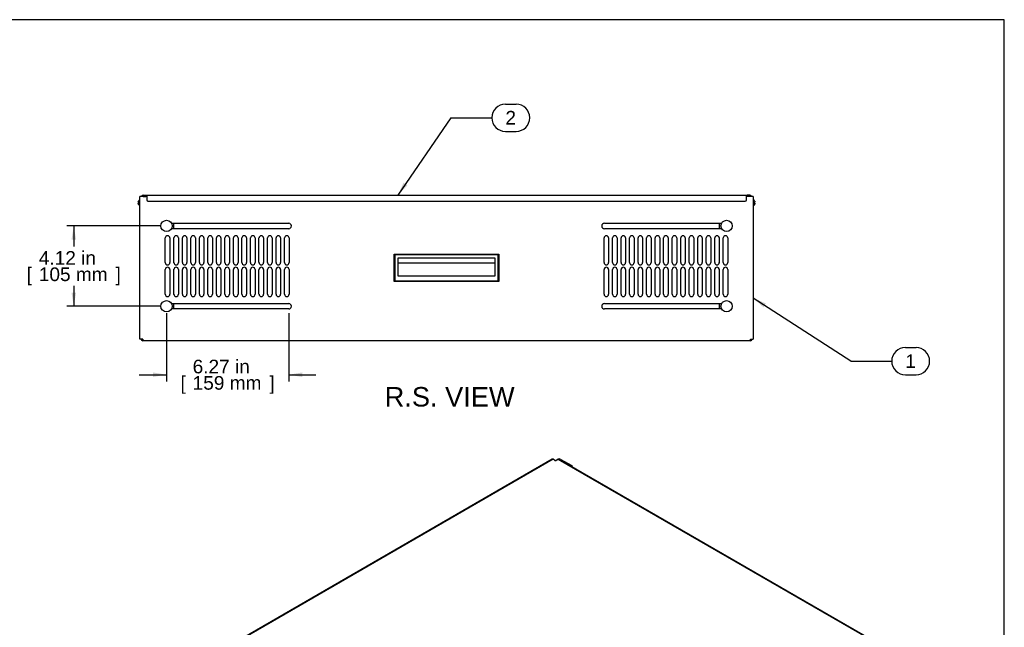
# Model space of a CAD drawing. Header units: inches. Extents: x 0 to 100, y 0 to 75.
# Tile 13 of 13: x 49 to 100, y 44 to 75. Entities that reach past the tile are written whole.
import ezdxf
from ezdxf.enums import TextEntityAlignment as Align

# ---------------------------------------------------------------- set-up
doc = ezdxf.new("R2010")
doc.units = ezdxf.units.IN
doc.header["$MEASUREMENT"] = 0
for name, color, linetype in [('COM57176-33', 7, 'Continuous'), ('COM57177-3', 7, 'Continuous'), ('COM57179-3S', 7, 'Continuous'), ('Default', 7, 'Continuous'), ('HAN13044', 7, 'Continuous'), ('SCS19417', 7, 'Continuous'), ('SCS19496', 7, 'Continuous')]:
    doc.layers.add(name, color=color, linetype=linetype)
doc.styles.add('SEACAD_Arial', font='arial.ttf')
doc.dimstyles.new('WEB', dxfattribs={"dimtxt": 0.7, "dimasz": 0.7, "dimexe": 0.35, "dimexo": 0.35, "dimgap": 0.175, "dimtad": 0, "dimtih": 1, "dimtoh": 1, "dimzin": 4, "dimdsep": 46, "dimtxsty": 'SEACAD_Arial', "dimblk1": '_SE_FILLED', "dimblk2": '_SE_FILLED', "dimsah": 1, "dimcen": 0.35, "dimadec": 0, "dimazin": 0, "dimtfac": 0.8, "dimtdec": 0, "dimtofl": 0, "dimtmove": 0, "dimatfit": 3, "dimfxl": 1, "dimtolj": 1, "dimtzin": 4, "dimarcsym": 0})

# ---------------------------------------------------------------- blocks, each defined once
blk = doc.blocks.new('SEANNOT_GROUP1')
at = {"layer": 'Default', "linetype": 'Continuous'}
blk.add_hatch(color=7, dxfattribs=at).paths.add_polyline_path([(87.694, 60.362), (87.042, 60.644), (87.567, 60.166)])
at = {"layer": 'Default', "color": 7, "linetype": 'Continuous'}
for p, q in [((94.855, 58.103), (95.402, 58.103)), ((92.055, 57.403), (94.155, 57.403)), ((94.855, 56.703), (95.402, 56.703))]:
    blk.add_line(p, q, dxfattribs=at)
blk.add_lwpolyline([(92.055, 57.403), (87.042, 60.644)], dxfattribs=at)
for centre, start, end in [((94.855, 57.403), 90, 270), ((95.402, 57.403), 270, 90)]:
    blk.add_arc(centre, 0.7, start, end, dxfattribs=at)
at = {"layer": 'Default', "color": 7, "linetype": 'Continuous', "style": 'SEACAD_Arial'}
blk.add_text('1', height=0.7, dxfattribs=at).set_placement((94.855, 57.753), align=Align.TOP_LEFT)
blk = doc.blocks.new('SEANNOT_GROUP2')
at = {"layer": 'Default', "linetype": 'Continuous'}
blk.add_hatch(color=7, dxfattribs=at).paths.add_polyline_path([(69.087, 66.567), (68.788, 65.923), (69.28, 66.435)])
at = {"layer": 'Default', "color": 7, "linetype": 'Continuous'}
for p, q in [((74.314, 70.603), (74.862, 70.603)), ((71.514, 69.903), (73.614, 69.903)), ((74.314, 69.203), (74.862, 69.203))]:
    blk.add_line(p, q, dxfattribs=at)
blk.add_lwpolyline([(71.514, 69.903), (68.788, 65.923)], dxfattribs=at)
for centre, start, end in [((74.314, 69.903), 90, 270), ((74.862, 69.903), 270, 90)]:
    blk.add_arc(centre, 0.7, start, end, dxfattribs=at)
at = {"layer": 'Default', "color": 7, "linetype": 'Continuous', "style": 'SEACAD_Arial'}
blk.add_text('2', height=0.7, dxfattribs=at).set_placement((74.314, 70.253), align=Align.TOP_LEFT)
blk = doc.blocks.new('SE5')
at = {"layer": 'COM57176-33', "color": 7, "linetype": 'Continuous'}
for p, q in [((55.542, 58.537), (55.542, 65.851)), ((55.628, 65.851), (55.542, 65.851)), ((55.893, 65.851), (55.628, 65.851)), ((86.956, 65.851), (86.692, 65.851)), ((87.042, 65.851), (86.956, 65.851)), ((87.042, 65.851), (87.042, 58.537)), ((57.164, 64.486), (63.183, 64.486)), ((79.402, 64.486), (85.421, 64.486)), ((56.847, 62.463), (56.847, 63.728)), ((57.082, 63.728), (57.082, 62.463)), ((63.183, 64.205), (57.164, 64.205)), ((57.284, 62.463), (57.284, 63.728)), ((57.519, 63.728), (57.519, 62.463)), ((57.722, 62.463), (57.722, 63.728)), ((57.957, 63.728), (57.957, 62.463)), ((58.159, 62.463), (58.159, 63.728)), ((58.394, 63.728), (58.394, 62.463)), ((58.597, 62.463), (58.597, 63.728)), ((58.832, 63.728), (58.832, 62.463)), ((59.034, 62.463), (59.034, 63.728)), ((59.269, 63.728), (59.269, 62.463)), ((59.472, 62.463), (59.472, 63.728)), ((59.707, 63.728), (59.707, 62.463)), ((59.909, 62.463), (59.909, 63.728)), ((60.144, 63.728), (60.144, 62.463)), ((60.347, 62.463), (60.347, 63.728)), ((60.582, 63.728), (60.582, 62.463)), ((60.784, 62.463), (60.784, 63.728)), ((61.019, 63.728), (61.019, 62.463)), ((61.222, 62.463), (61.222, 63.728)), ((61.457, 63.728), (61.457, 62.463)), ((61.659, 62.463), (61.659, 63.728)), ((61.894, 63.728), (61.894, 62.463)), ((62.097, 62.463), (62.097, 63.728)), ((62.332, 63.728), (62.332, 62.463)), ((62.534, 62.463), (62.534, 63.728)), ((62.769, 63.728), (62.769, 62.463)), ((62.972, 62.463), (62.972, 63.728)), ((63.207, 63.728), (63.207, 62.463)), ((79.378, 62.463), (79.378, 63.728)), ((85.421, 64.205), (79.402, 64.205)), ((79.613, 63.728), (79.613, 62.463)), ((79.816, 62.463), (79.816, 63.728)), ((80.051, 63.728), (80.051, 62.463)), ((80.253, 62.463), (80.253, 63.728)), ((80.488, 63.728), (80.488, 62.463)), ((80.691, 62.463), (80.691, 63.728)), ((80.926, 63.728), (80.926, 62.463)), ((81.128, 62.463), (81.128, 63.728)), ((81.363, 63.728), (81.363, 62.463)), ((81.566, 62.463), (81.566, 63.728)), ((81.801, 63.728), (81.801, 62.463)), ((82.003, 62.463), (82.003, 63.728)), ((82.238, 63.728), (82.238, 62.463)), ((82.441, 62.463), (82.441, 63.728)), ((82.676, 63.728), (82.676, 62.463)), ((82.878, 62.463), (82.878, 63.728)), ((83.113, 63.728), (83.113, 62.463)), ((83.316, 62.463), (83.316, 63.728)), ((83.551, 63.728), (83.551, 62.463)), ((83.753, 62.463), (83.753, 63.728)), ((83.988, 63.728), (83.988, 62.463)), ((84.191, 62.463), (84.191, 63.728)), ((84.426, 63.728), (84.426, 62.463)), ((84.628, 62.463), (84.628, 63.728)), ((84.863, 63.728), (84.863, 62.463)), ((85.066, 62.463), (85.066, 63.728)), ((85.301, 63.728), (85.301, 62.463)), ((85.503, 62.463), (85.503, 63.728)), ((85.738, 63.728), (85.738, 62.463)), ((56.847, 60.838), (56.847, 62.103)), ((57.082, 62.103), (57.082, 60.838)), ((57.284, 60.838), (57.284, 62.103)), ((57.519, 62.103), (57.519, 60.838)), ((57.722, 60.838), (57.722, 62.103)), ((57.957, 62.103), (57.957, 60.838)), ((58.159, 60.838), (58.159, 62.103)), ((58.394, 62.103), (58.394, 60.838)), ((58.597, 60.838), (58.597, 62.103)), ((58.832, 62.103), (58.832, 60.838)), ((59.034, 60.838), (59.034, 62.103)), ((59.269, 62.103), (59.269, 60.838)), ((59.472, 60.838), (59.472, 62.103)), ((59.707, 62.103), (59.707, 60.838)), ((59.909, 60.838), (59.909, 62.103)), ((60.144, 62.103), (60.144, 60.838)), ((60.347, 60.838), (60.347, 62.103)), ((60.582, 62.103), (60.582, 60.838)), ((60.784, 60.838), (60.784, 62.103)), ((61.019, 62.103), (61.019, 60.838)), ((61.222, 60.838), (61.222, 62.103)), ((61.457, 62.103), (61.457, 60.838)), ((61.659, 60.838), (61.659, 62.103)), ((61.894, 62.103), (61.894, 60.838)), ((62.097, 60.838), (62.097, 62.103)), ((62.332, 62.103), (62.332, 60.838)), ((62.534, 60.838), (62.534, 62.103)), ((62.769, 62.103), (62.769, 60.838)), ((62.972, 60.838), (62.972, 62.103)), ((63.207, 62.103), (63.207, 60.838)), ((79.378, 60.838), (79.378, 62.103)), ((79.613, 62.103), (79.613, 60.838)), ((79.816, 60.838), (79.816, 62.103)), ((80.051, 62.103), (80.051, 60.838)), ((80.253, 60.838), (80.253, 62.103)), ((80.488, 62.103), (80.488, 60.838)), ((80.691, 60.838), (80.691, 62.103)), ((80.926, 62.103), (80.926, 60.838)), ((81.128, 60.838), (81.128, 62.103)), ((81.363, 62.103), (81.363, 60.838)), ((81.566, 60.838), (81.566, 62.103)), ((81.801, 62.103), (81.801, 60.838)), ((82.003, 60.838), (82.003, 62.103)), ((82.238, 62.103), (82.238, 60.838)), ((82.441, 60.838), (82.441, 62.103)), ((82.676, 62.103), (82.676, 60.838)), ((82.878, 60.838), (82.878, 62.103)), ((83.113, 62.103), (83.113, 60.838)), ((83.316, 60.838), (83.316, 62.103)), ((83.551, 62.103), (83.551, 60.838)), ((83.753, 60.838), (83.753, 62.103)), ((83.988, 62.103), (83.988, 60.838)), ((84.191, 60.838), (84.191, 62.103)), ((84.426, 62.103), (84.426, 60.838)), ((84.628, 60.838), (84.628, 62.103)), ((84.863, 62.103), (84.863, 60.838)), ((85.066, 60.838), (85.066, 62.103)), ((85.301, 62.103), (85.301, 60.838)), ((85.503, 60.838), (85.503, 62.103)), ((85.738, 62.103), (85.738, 60.838)), ((57.164, 60.361), (63.183, 60.361)), ((79.402, 60.361), (85.421, 60.361)), ((63.183, 60.08), (57.164, 60.08)), ((85.421, 60.08), (79.402, 60.08)), ((55.628, 58.537), (55.542, 58.537)), ((55.686, 58.537), (55.628, 58.537)), ((55.686, 58.537), (55.686, 58.451)), ((86.898, 58.451), (55.686, 58.451)), ((86.898, 58.451), (86.898, 58.537)), ((86.898, 58.537), (86.956, 58.537)), ((86.956, 58.537), (87.042, 58.537))]:
    blk.add_line(p, q, dxfattribs=at)
for centre, radius, start, end in [((63.183, 64.345), 0.14, 270, 90), ((79.402, 64.345), 0.141, 90, 270), ((56.964, 63.728), 0.117, 0, 180), ((57.402, 63.728), 0.117, 0, 180), ((57.839, 63.728), 0.117, 0, 180), ((58.277, 63.728), 0.117, 0, 180), ((58.714, 63.728), 0.117, 0, 180), ((59.152, 63.728), 0.117, 0, 180), ((59.589, 63.728), 0.117, 0, 180), ((60.027, 63.728), 0.117, 0, 180), ((60.464, 63.728), 0.117, 0, 180), ((60.902, 63.728), 0.117, 0, 180), ((61.339, 63.728), 0.117, 0, 180), ((61.777, 63.728), 0.117, 0, 180), ((62.214, 63.728), 0.117, 0, 180), ((62.652, 63.728), 0.117, 0, 180), ((63.089, 63.728), 0.117, 0, 180), ((79.496, 63.728), 0.117, 0, 180), ((79.933, 63.728), 0.117, 0, 180), ((80.371, 63.728), 0.117, 0, 180), ((80.808, 63.728), 0.117, 0, 180), ((81.246, 63.728), 0.117, 0, 180), ((81.683, 63.728), 0.117, 0, 180), ((82.121, 63.728), 0.117, 0, 180), ((82.558, 63.728), 0.117, 0, 180), ((82.996, 63.728), 0.117, 0, 180), ((83.433, 63.728), 0.117, 0, 180), ((83.871, 63.728), 0.117, 0, 180), ((84.308, 63.728), 0.117, 0, 180), ((84.746, 63.728), 0.117, 0, 180), ((85.183, 63.728), 0.117, 0, 180), ((85.621, 63.728), 0.117, 0, 180), ((56.964, 62.463), 0.117, 180, 360), ((56.964, 62.103), 0.117, 0, 180), ((57.402, 62.463), 0.117, 180, 360), ((57.402, 62.103), 0.117, 0, 180), ((57.839, 62.463), 0.117, 180, 360), ((57.839, 62.103), 0.117, 0, 180), ((58.277, 62.463), 0.117, 180, 360), ((58.277, 62.103), 0.117, 0, 180), ((58.714, 62.463), 0.117, 180, 360), ((58.714, 62.103), 0.117, 0, 180), ((59.152, 62.463), 0.117, 180, 360), ((59.152, 62.103), 0.117, 0, 180), ((59.589, 62.463), 0.117, 180, 360), ((59.589, 62.103), 0.117, 0, 180), ((60.027, 62.463), 0.117, 180, 360), ((60.027, 62.103), 0.117, 0, 180), ((60.464, 62.463), 0.117, 180, 360), ((60.464, 62.103), 0.117, 0, 180), ((60.902, 62.463), 0.117, 180, 360), ((60.902, 62.103), 0.117, 0, 180), ((61.339, 62.463), 0.118, 180, 360), ((61.339, 62.103), 0.117, 0, 180), ((61.777, 62.463), 0.117, 180, 360), ((61.777, 62.103), 0.117, 0, 180), ((62.214, 62.463), 0.117, 180, 360), ((62.214, 62.103), 0.117, 0, 180), ((62.652, 62.463), 0.117, 180, 360), ((62.652, 62.103), 0.117, 0, 180), ((63.089, 62.463), 0.117, 180, 360), ((63.089, 62.103), 0.117, 0, 180), ((79.496, 62.463), 0.117, 180, 0), ((79.496, 62.103), 0.117, 0, 180), ((79.933, 62.463), 0.117, 180, 0), ((79.933, 62.103), 0.117, 0, 180), ((80.371, 62.463), 0.117, 180, 0), ((80.371, 62.103), 0.117, 0, 180), ((80.808, 62.463), 0.117, 180, 0), ((80.808, 62.103), 0.117, 0, 180), ((81.246, 62.463), 0.117, 180, 0), ((81.246, 62.103), 0.117, 0, 180), ((81.683, 62.463), 0.117, 180, 0), ((81.683, 62.103), 0.117, 0, 180), ((82.121, 62.463), 0.117, 180, 0), ((82.121, 62.103), 0.117, 0, 180), ((82.558, 62.463), 0.117, 180, 0), ((82.558, 62.103), 0.117, 0, 180), ((82.996, 62.463), 0.117, 180, 0), ((82.996, 62.103), 0.117, 0, 180), ((83.433, 62.463), 0.117, 180, 0), ((83.433, 62.103), 0.117, 0, 180), ((83.871, 62.463), 0.117, 180, 0), ((83.871, 62.103), 0.117, 0, 180), ((84.308, 62.463), 0.117, 180, 0), ((84.308, 62.103), 0.117, 0, 180), ((84.746, 62.463), 0.117, 180, 0), ((84.746, 62.103), 0.117, 0, 180), ((85.183, 62.463), 0.117, 180, 0), ((85.183, 62.103), 0.117, 0, 180), ((85.621, 62.463), 0.117, 180, 0), ((85.621, 62.103), 0.117, 0, 180), ((56.964, 60.838), 0.117, 180, 0), ((57.402, 60.838), 0.117, 180, 0), ((57.839, 60.838), 0.117, 180, 0), ((58.277, 60.838), 0.117, 180, 0), ((58.714, 60.838), 0.117, 180, 0), ((59.152, 60.838), 0.117, 180, 0), ((59.589, 60.838), 0.117, 180, 0), ((60.027, 60.838), 0.117, 180, 0), ((60.464, 60.838), 0.117, 180, 0), ((60.902, 60.838), 0.117, 180, 0), ((61.339, 60.838), 0.118, 180, 0), ((61.777, 60.838), 0.117, 180, 0), ((62.214, 60.838), 0.117, 180, 0), ((62.652, 60.838), 0.117, 180, 0), ((63.089, 60.838), 0.117, 180, 0), ((79.496, 60.838), 0.117, 180, 0), ((79.933, 60.838), 0.117, 180, 0), ((80.371, 60.838), 0.117, 180, 0), ((80.808, 60.838), 0.117, 180, 0), ((81.246, 60.838), 0.117, 180, 0), ((81.683, 60.838), 0.117, 180, 0), ((82.121, 60.838), 0.117, 180, 0), ((82.558, 60.838), 0.117, 180, 0), ((82.996, 60.838), 0.117, 180, 0), ((83.433, 60.838), 0.117, 180, 0), ((83.871, 60.838), 0.117, 180, 0), ((84.308, 60.838), 0.117, 180, 0), ((84.746, 60.838), 0.117, 180, 0), ((85.183, 60.838), 0.117, 180, 0), ((85.621, 60.838), 0.117, 180, 0), ((63.183, 60.22), 0.14, 270, 90), ((79.402, 60.22), 0.14, 90, 270), ((55.686, 58.537), 0.086, 180, 270), ((55.686, 58.537), 0.029, 180, 270), ((86.898, 58.537), 0.086, 270, 0), ((86.898, 58.537), 0.029, 270, 0)]:
    blk.add_arc(centre, radius, start, end, dxfattribs=at)
at = {"layer": 'COM57177-3', "color": 7, "linetype": 'Continuous'}
for p, q in [((55.713, 65.923), (55.846, 65.923)), ((55.713, 65.866), (55.846, 65.866)), ((55.846, 65.923), (55.893, 65.923)), ((55.893, 65.866), (55.846, 65.866)), ((55.893, 65.923), (86.692, 65.923)), ((55.893, 65.923), (55.893, 65.837)), ((55.893, 65.837), (55.893, 65.686)), ((86.692, 65.837), (86.692, 65.923)), ((86.692, 65.923), (86.739, 65.923)), ((86.739, 65.866), (86.692, 65.866)), ((86.692, 65.686), (86.692, 65.837)), ((86.872, 65.923), (86.739, 65.923)), ((86.872, 65.866), (86.739, 65.866)), ((55.955, 65.623), (86.629, 65.623))]:
    blk.add_line(p, q, dxfattribs=at)
for centre, radius, start, end in [((55.713, 65.837), 0.086, 90, 170.6311), ((55.713, 65.837), 0.029, 90, 151.1343), ((86.872, 65.837), 0.086, 9.3689, 90), ((86.872, 65.837), 0.029, 28.8657, 90), ((55.955, 65.686), 0.0625, 180, 270), ((86.629, 65.686), 0.0625, 270, 0)]:
    blk.add_arc(centre, radius, start, end, dxfattribs=at)
at = {"layer": 'COM57179-3S', "color": 7, "linetype": 'Continuous'}
for p, q in [((57.285, 64.205), (57.285, 64.486)), ((85.299, 64.486), (85.299, 64.205)), ((57.285, 62.446), (57.285, 63.745)), ((85.299, 63.745), (85.299, 62.446)), ((57.285, 60.821), (57.285, 62.12)), ((85.299, 62.12), (85.299, 60.821)), ((57.285, 60.08), (57.285, 60.361)), ((85.299, 60.361), (85.299, 60.08))]:
    blk.add_line(p, q, dxfattribs=at)
at = {"layer": 'HAN13044', "color": 7, "linetype": 'Continuous'}
for p, q in [((68.605, 61.495), (68.605, 62.893)), ((68.605, 62.893), (73.98, 62.893)), ((68.643, 62.855), (68.605, 62.893)), ((73.942, 62.855), (68.643, 62.855)), ((68.643, 62.855), (68.643, 61.534)), ((68.812, 61.772), (68.812, 62.712)), ((68.812, 62.712), (73.772, 62.712)), ((73.772, 62.712), (73.772, 61.772)), ((73.942, 62.855), (73.98, 62.893)), ((73.942, 61.534), (73.942, 62.855)), ((73.98, 62.893), (73.98, 61.495)), ((68.812, 62.445), (73.772, 62.445)), ((73.772, 61.772), (68.812, 61.772)), ((68.605, 61.495), (68.643, 61.534)), ((73.98, 61.495), (68.605, 61.495)), ((68.643, 61.534), (73.942, 61.534)), ((73.98, 61.495), (73.942, 61.534))]:
    blk.add_line(p, q, dxfattribs=at)
at = {"layer": 'SCS19417', "color": 7, "linetype": 'Continuous'}
for p, q in [((55.499, 65.566), (55.457, 65.566)), ((55.457, 65.512), (55.499, 65.512)), ((55.475, 65.626), (55.474, 65.626)), ((55.475, 65.451), (55.474, 65.451)), ((55.507, 65.566), (55.499, 65.566)), ((55.499, 65.512), (55.507, 65.512)), ((55.534, 65.664), (55.507, 65.664)), ((55.507, 65.512), (55.507, 65.566)), ((55.507, 65.566), (55.507, 65.566)), ((55.507, 65.512), (55.507, 65.512)), ((55.507, 65.414), (55.534, 65.414)), ((87.078, 65.664), (87.05, 65.664)), ((87.05, 65.414), (87.078, 65.414)), ((87.077, 65.566), (87.078, 65.566)), ((87.077, 65.512), (87.077, 65.566)), ((87.078, 65.512), (87.077, 65.512)), ((87.086, 65.566), (87.078, 65.566)), ((87.078, 65.512), (87.086, 65.512)), ((87.128, 65.566), (87.086, 65.566)), ((87.086, 65.512), (87.128, 65.512)), ((87.11, 65.626), (87.111, 65.626)), ((87.11, 65.451), (87.111, 65.451))]:
    blk.add_line(p, q, dxfattribs=at)
for centre, radius, start, end in [((55.606, 65.556), 0.15, 135.8673, 151.9428), ((55.606, 65.522), 0.15, 208.0462, 224.1327), ((55.507, 65.652), 0.012, 90, 135.8673), ((55.507, 65.426), 0.012, 224.1327, 270), ((55.534, 65.656), 0.008, 0, 90), ((55.534, 65.422), 0.008, 270, 0), ((87.05, 65.656), 0.008, 90, 180), ((87.05, 65.422), 0.008, 180, 270), ((87.078, 65.652), 0.012, 44.1327, 90), ((87.078, 65.426), 0.012, 270, 315.8673), ((86.978, 65.556), 0.15, 28.0462, 44.1327), ((86.978, 65.522), 0.15, 315.8673, 331.9428)]:
    blk.add_arc(centre, radius, start, end, dxfattribs=at)
for points in [[(55.457, 65.566), (55.458, 65.576), (55.46, 65.587), (55.466, 65.607), (55.47, 65.617), (55.475, 65.626)], [(55.475, 65.451), (55.47, 65.461), (55.466, 65.471), (55.46, 65.491), (55.458, 65.501), (55.457, 65.512)], [(87.11, 65.626), (87.115, 65.617), (87.119, 65.607), (87.125, 65.587), (87.127, 65.576), (87.128, 65.566)], [(87.128, 65.512), (87.127, 65.501), (87.125, 65.491), (87.119, 65.47), (87.115, 65.461), (87.11, 65.451)]]:
    blk.add_open_spline(points, degree=3, knots=[0, 0, 0, 0, 0.5, 0.5, 1, 1, 1, 1], dxfattribs=at)
at = {"layer": 'SCS19496', "color": 7, "linetype": 'Continuous'}
for centre in [(56.91, 64.345), (85.674, 64.345), (56.91, 60.22), (85.674, 60.22)]:
    blk.add_circle(centre, 0.29, dxfattribs=at)
blk = doc.blocks.new('SE6')
at = {"layer": 'COM57176-33', "color": 7, "linetype": 'Continuous'}
for p, q in [((76.882, 52.298), (77.014, 52.374)), ((77.095, 52.351), (77.679, 52.014)), ((77.095, 52.346), (77.095, 52.351)), ((77.135, 52.374), (77.719, 52.037)), ((77.719, 52.037), (77.679, 52.014)), ((77.679, 52.014), (77.679, 52.009)), ((77.719, 52.037), (77.719, 51.986))]:
    blk.add_line(p, q, dxfattribs=at)
for major_axis, end_param in [((-0.086, 0), 5.497787), ((-0.029, 0), 4.57494)]:
    blk.add_ellipse((77.074, 52.339), major_axis=major_axis, ratio=0.57735, start_param=3.926991, end_param=end_param, dxfattribs=at)
at = {"layer": 'COM57177-3', "color": 7, "linetype": 'Continuous'}
for p, q in [((76.723, 52.364), (54.945, 39.791)), ((76.766, 52.36), (54.988, 39.786)), ((76.861, 52.305), (76.766, 52.36)), ((77.022, 52.359), (76.927, 52.305)), ((93.856, 42.64), (77.022, 52.359)), ((93.899, 42.644), (77.065, 52.363))]:
    blk.add_line(p, q, dxfattribs=at)
for centre, major_axis, start_param, end_param in [((76.766, 52.29), (0.043, -0.0745), 2.356194, 3.141593), ((76.894, 52.324), (0.0466, 0), 3.926991, 5.497787), ((77.022, 52.289), (-0.043, -0.0745), 3.141593, 3.926991)]:
    blk.add_ellipse(centre, major_axis=major_axis, ratio=0.57735, start_param=start_param, end_param=end_param, dxfattribs=at)
blk = doc.blocks.new('DMBLK41')
at = {"layer": 'Default', "linetype": 'Continuous', "transparency": 16777216}
for points in [[(52.03, 63.645), (52.263, 63.645), (52.146, 64.345)], [(52.03, 60.92), (52.146, 60.22), (52.263, 60.92)]]:
    blk.add_hatch(color=7, dxfattribs=at).paths.add_polyline_path(points)
at = {"layer": 'Default', "color": 7, "linetype": 'Continuous', "transparency": 16777216}
for p, q in [((56.56, 64.345), (51.796, 64.345)), ((52.146, 64.345), (52.146, 63.298)), ((52.146, 61.268), (52.146, 60.22)), ((56.56, 60.22), (51.796, 60.22))]:
    blk.add_line(p, q, dxfattribs=at)
at = {"layer": 'Default', "color": 7, "linetype": 'Continuous', "transparency": 16777216, "style": 'SEACAD_Arial'}
for s, p in [('4.12 in', (50.351, 63.053)), ('[', (49.727, 62.213)), ('105 mm', (50.351, 62.213)), (']', (54.292, 62.213))]:
    blk.add_text(s, height=0.7, dxfattribs=at).set_placement(p, align=Align.TOP_LEFT)
blk = doc.blocks.new('_SE_FILLED')
at = {"color": 0}
blk.add_line((0, 0), (-1, 0), dxfattribs=at)
blk.add_solid([(0, 0), (-1, -0.1665), (-1, 0.1665), (0, 0)], dxfattribs=at)
blk = doc.blocks.new('DMBLK56')
at = {"layer": 'Default', "linetype": 'Continuous', "transparency": 16777216}
for points in [[(56.21, 56.589), (56.91, 56.706), (56.21, 56.822)], [(63.883, 56.589), (63.883, 56.822), (63.183, 56.706)]]:
    blk.add_hatch(color=7, dxfattribs=at).paths.add_polyline_path(points)
at = {"layer": 'Default', "color": 7, "linetype": 'Continuous', "transparency": 16777216}
for p, q in [((56.91, 59.87), (56.91, 56.356)), ((63.183, 59.87), (63.183, 56.356)), ((55.51, 56.706), (56.91, 56.706)), ((63.183, 56.706), (64.583, 56.706))]:
    blk.add_line(p, q, dxfattribs=at)
at = {"layer": 'Default', "color": 7, "linetype": 'Continuous', "transparency": 16777216, "style": 'SEACAD_Arial'}
for s, p in [('6.27 in', (58.251, 57.476)), ('[', (57.627, 56.636)), ('159 mm', (58.251, 56.636)), (']', (62.192, 56.636))]:
    blk.add_text(s, height=0.7, dxfattribs=at).set_placement(p, align=Align.TOP_LEFT)

msp = doc.modelspace()

# ---------------------------------------------------------------- linework, layer by layer
at = {"layer": 'Default', "color": 7, "linetype": 'Continuous'}
for p, q in [((99.937, 74.937), (0, 74.937)), ((99.937, 0), (99.937, 74.938))]:
    msp.add_line(p, q, dxfattribs=at)

# ---------------------------------------------------------------- block references
at = {"layer": 'Default'}
for name in ['SEANNOT_GROUP2', 'SE5', 'SEANNOT_GROUP1', 'SE6']:
    msp.add_blockref(name, (0, 0), dxfattribs=at)

# ---------------------------------------------------------------- texts
at = {"layer": 'Default', "color": 7, "linetype": 'Continuous', "style": 'SEACAD_Arial'}
msp.add_text('R.S. VIEW', height=1, dxfattribs=at).set_placement((68.113, 56.072), align=Align.TOP_LEFT)

# ---------------------------------------------------------------- dimensions: what is measured, and where the dimension line sits
at = {"layer": 'Default', "color": 7, "linetype": 'Continuous'}
for base, p1, p2, angle, picture, middle in [((52.14638233, 64.345119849), (56.910457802, 64.345119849), (56.910457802, 60.220119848), 270, 'DMBLK41', (52.14638233, 62.282619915)), ((56.91, 56.706), (56.91, 60.22), (63.183, 60.22), 0, 'DMBLK56', (60.047, 56.706))]:
    dim = msp.add_linear_dim(base=base, p1=p1, p2=p2, angle=angle, text='\\A1;<>', dimstyle='WEB', override={"dimpost": '\\X'}, dxfattribs=at)
    dim.commit()
    dim.dimension.update_dxf_attribs({"geometry": picture, "text_midpoint": middle, "dimtype": 161})

doc.saveas('drawing.dxf')
